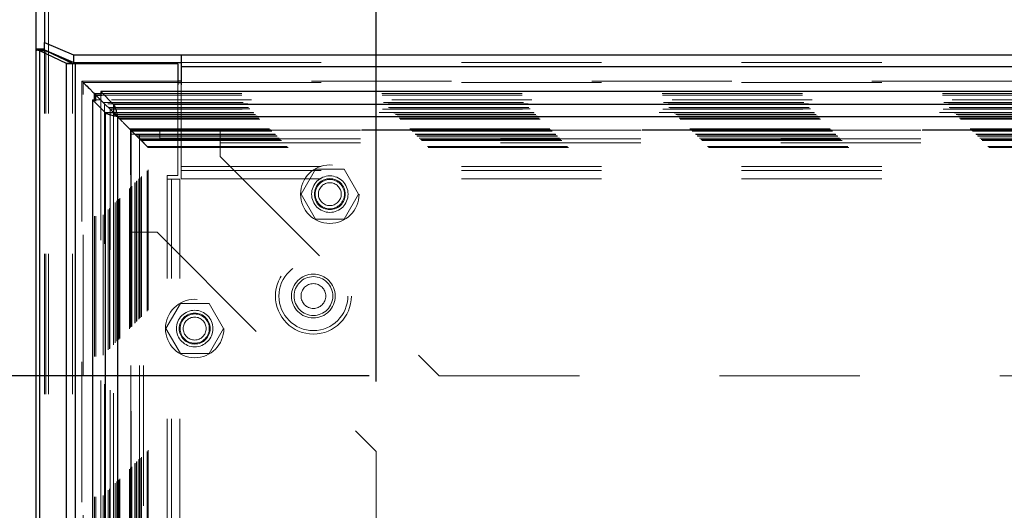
# Model space of a CAD drawing. Header units: inches. Extents: x 0.2 to 10.8, y 0.2 to 8.2.
# Tile 69 of 127: x 2.898 to 3.6, y 5.116 to 5.466. Entities that reach past the tile are written whole.
import ezdxf

# ---------------------------------------------------------------- set-up
doc = ezdxf.new("R2010")
doc.units = ezdxf.units.IN
doc.header["$MEASUREMENT"] = 0
doc.linetypes.add('HIDDEN', pattern=[0.075, 0.05, -0.025])
doc.layers.add('DIMENSIONS', color=140, linetype='Continuous')
doc.styles.add('SLDTEXTSTYLE0', font='TXT', dxfattribs={"width": 0.7})
doc.dimstyles.new('SLDDIMSTYLE0', dxfattribs={"dimtxt": 0.084961, "dimasz": 0.13, "dimexe": 0, "dimexo": 0.0625, "dimgap": 0.02124, "dimtad": 0, "dimtih": 1, "dimtoh": 1, "dimlfac": 12, "dimrnd": 1e-09, "dimzin": 12, "dimdsep": 46, "dimtxsty": 'SLDTEXTSTYLE0', "dimsah": 1, "dimcen": 0.09, "dimadec": 0, "dimazin": 3, "dimtfac": 1, "dimtofl": 0, "dimtmove": 0, "dimatfit": 3, "dimfxl": 0, "dimfrac": 2, "dimtolj": 1, "dimtzin": 12, "dimarcsym": 0})

# ---------------------------------------------------------------- blocks, each defined once
blk = doc.blocks.new('_D')
at = {"layer": 'DIMENSIONS'}
for p, q in [((3.15198, 5.20817), (3.15198, 6.24034)), ((4.66651, 5.20817), (4.66651, 6.24034)), ((3.15198, 6.11534), (3.59189, 6.11534)), ((3.70701, 6.11534), (3.67848, 6.11534)), ((3.67848, 6.11534), (3.67848, 5.98031)), ((4.03016, 6.11534), (4.05869, 6.11534)), ((4.05869, 6.11534), (4.05869, 5.98031)), ((4.66651, 6.11534), (4.14529, 6.11534)), ((3.67848, 5.98031), (3.70701, 5.98031)), ((4.05869, 5.98031), (4.03016, 5.98031))]:
    blk.add_line(p, q, dxfattribs=at)
for points in [[(3.15198, 6.11534), (3.28198, 6.09534), (3.28198, 6.13534)], [(4.66651, 6.11534), (4.53651, 6.13534), (4.53651, 6.09534)]]:
    blk.add_solid(points, dxfattribs=at)
at = {"layer": 'DIMENSIONS', "char_height": 0.083333, "attachment_point": 1, "style": 'SLDTEXTSTYLE0'}
for s, insert in [('18.17', (3.70701, 6.24178)), ('461.6', (3.70701, 6.08773))]:
    blk.add_mtext(s, dxfattribs=dict(at, insert=insert))
blk = doc.blocks.new('_D_1')
at = {"layer": 'DIMENSIONS'}
for p, q in [((3.14698, 5.2121), (2.49809, 5.2121)), ((2.62309, 5.2121), (2.62309, 4.38821)), ((2.46152, 4.23416), (2.43299, 4.23416)), ((2.43299, 4.23416), (2.43299, 4.09913)), ((2.78467, 4.23416), (2.8132, 4.23416)), ((2.8132, 4.23416), (2.8132, 4.09913)), ((2.43299, 4.09913), (2.46152, 4.09913)), ((2.8132, 4.09913), (2.78467, 4.09913)), ((2.62309, 3.22182), (2.62309, 4.08011)), ((3.14698, 3.22182), (2.49809, 3.22182))]:
    blk.add_line(p, q, dxfattribs=at)
for points in [[(2.62309, 5.2121), (2.60309, 5.0821), (2.64309, 5.0821)], [(2.62309, 3.22182), (2.64309, 3.35182), (2.60309, 3.35182)]]:
    blk.add_solid(points, dxfattribs=at)
at = {"layer": 'DIMENSIONS', "char_height": 0.083333, "attachment_point": 1, "style": 'SLDTEXTSTYLE0'}
for s, insert in [('23.88', (2.46152, 4.3606)), ('606.6', (2.46152, 4.20655))]:
    blk.add_mtext(s, dxfattribs=dict(at, insert=insert))

msp = doc.modelspace()

# ---------------------------------------------------------------- linework, layer by layer
at = {"color": 7, "linetype": 'Continuous', "lineweight": 25}
for p, q in [((2.915267, 5.900738), (2.915267, 5.4496383)), ((2.909267, 5.4448824), (2.909267, 5.8939013)), ((2.915267, 5.4496383), (2.9361004, 5.4408338)), ((2.915267, 5.4442294), (2.915267, 5.4496383)), ((2.909267, 2.999053), (2.909267, 5.4448824)), ((2.915267, 5.4448824), (2.909267, 5.4448824)), ((2.915267, 5.4443331), (2.9099521, 5.4443331)), ((2.9119031, 2.999053), (2.9119031, 5.4437021)), ((2.930979, 5.4347285), (2.9119031, 5.4437021)), ((2.9161457, 5.4437021), (2.9119031, 5.4437021)), ((2.9361004, 5.4353959), (2.9154444, 5.4441255)), ((2.9161457, 5.4437021), (2.9158443, 5.4439565)), ((2.9352217, 5.4347285), (2.9161457, 5.4437021)), ((2.918267, 5.4427042), (2.918267, 5.4429326)), ((2.9361004, 5.4408338), (3.012767, 5.4408338)), ((2.9361004, 5.4408338), (2.9361004, 5.4353959)), ((3.012767, 5.4408338), (4.805767, 5.4408338)), ((3.012767, 5.4408338), (3.012767, 5.432677)), ((2.930979, 2.999053), (2.930979, 5.4347285)), ((2.9352217, 5.4347285), (2.930979, 5.4347285)), ((2.937343, 5.4344696), (2.9320826, 5.4344696)), ((2.9361004, 5.4353959), (3.012767, 5.4353959)), ((2.937343, 2.999053), (2.937343, 5.4344696)), ((3.0103504, 5.4344696), (2.937343, 5.4344696)), ((3.0103504, 5.4344696), (3.0103504, 5.419535)), ((3.012767, 5.432677), (4.805767, 5.432677)), ((3.012767, 5.432677), (3.012767, 5.419535)), ((3.012767, 5.4221685), (3.0103504, 5.4221685)), ((3.0103504, 5.4212358), (3.012767, 5.4212358)), ((2.9508921, 5.4080731), (2.9508921, 5.4132327)), ((2.9508921, 5.4132327), (2.9520253, 5.4120995)), ((2.9508921, 5.4132327), (2.9560946, 5.4132327)), ((2.9520253, 5.4120995), (2.9559496, 5.4081752)), ((2.9520253, 5.4079662), (2.9520253, 5.4120995)), ((2.9520253, 5.4120995), (2.9562015, 5.4120995)), ((4.8630924, 5.4146836), (2.955401, 5.4146836)), ((2.9644855, 5.4055991), (2.955401, 5.4146836)), ((2.955401, 5.4146836), (2.955401, 5.4142681)), ((2.9494828, 5.4087655), (2.9494828, 3.0251574)), ((2.9494828, 5.4087655), (2.9585674, 5.3996809)), ((2.9494828, 5.4087655), (2.9498766, 5.4087655)), ((2.9559829, 5.4081743), (2.9644762, 5.3996809)), ((2.9644855, 5.3996902), (2.9559929, 5.4081828)), ((4.8540079, 5.4055991), (2.9644855, 5.4055991)), ((2.9644855, 5.4055991), (2.9644855, 5.3996902)), ((2.9585674, 5.3996809), (2.9585674, 3.0342419)), ((2.9585674, 5.3996809), (2.9644762, 5.3996809)), ((2.96446, 5.3996647), (2.9672735, 5.3968513)), ((2.9674306, 5.3967358), (2.9674306, 3.0371871)), ((4.8510627, 5.3967358), (2.9674306, 5.3967358))]:
    msp.add_line(p, q, dxfattribs=at)
at = {"color": 7, "linetype": 'HIDDEN', "lineweight": 18}
for p, q in [((2.918267, 2.999053), (2.918267, 5.8956702)), ((2.918267, 5.4429326), (2.918267, 5.8956702)), ((2.9154954, 5.4443331), (2.915267, 5.4443331)), ((2.915267, 5.4442005), (2.915267, 5.4442294)), ((2.915267, 2.999053), (2.915267, 5.4442005)), ((2.9154444, 5.4441255), (2.915267, 5.4442005)), ((2.9161457, 2.999053), (2.9161457, 5.4437021)), ((2.918267, 2.999053), (2.918267, 5.4427042)), ((2.9352217, 2.999053), (2.9352217, 5.4347285)), ((2.937343, 2.999053), (2.937343, 5.4344696)), ((3.012767, 5.4353959), (4.805767, 5.4353959)), ((3.012767, 5.432677), (4.805767, 5.432677)), ((2.941965, 5.4221474), (2.941965, 3.0117726)), ((3.0103504, 5.4221685), (2.9419666, 5.4221685)), ((2.9428889, 3.012687), (2.9428889, 5.4212358)), ((2.9428889, 5.4212358), (2.9445351, 5.4195808)), ((2.9428889, 5.4212358), (3.0103504, 5.4212358)), ((3.0103504, 5.419535), (3.0103504, 5.3548863)), ((4.805767, 5.4221685), (3.012767, 5.4221685)), ((3.012767, 5.4212358), (4.805767, 5.4212358)), ((3.012767, 5.419535), (3.012767, 5.3614216)), ((2.955401, 5.4142681), (2.955401, 5.4087747)), ((2.9560946, 5.4132327), (4.8623988, 5.4132327)), ((2.9562015, 5.4120995), (4.8622919, 5.4120995)), ((2.9498766, 5.4087655), (2.9553917, 5.4087655)), ((2.9508921, 3.0258498), (2.9508921, 5.4080731)), ((2.9520253, 3.0259566), (2.9520253, 5.4079662)), ((2.9553917, 5.4087655), (2.9559829, 5.4081743)), ((2.9553917, 5.4087655), (2.9553917, 3.0251574)), ((2.9559929, 5.4081828), (2.955401, 5.4087747)), ((4.8630924, 5.4087747), (2.955401, 5.4087747)), ((2.9559496, 5.4081752), (2.9570939, 5.4070309)), ((2.9570939, 5.4070309), (4.8613994, 5.4070309)), ((2.9570939, 3.026892), (2.9570939, 5.4070309)), ((2.957999, 5.4061252), (2.957999, 3.0277953)), ((4.8604146, 5.4060413), (2.9580627, 5.4060413)), ((2.9608436, 5.4032811), (4.8576497, 5.4032811)), ((2.9608436, 3.0306417), (2.9608436, 5.4032811)), ((2.9616576, 5.4024672), (4.8568358, 5.4024672)), ((2.9616576, 3.0314557), (2.9616576, 5.4024672)), ((2.9618073, 5.4023175), (4.8566861, 5.4023175)), ((2.9618073, 3.0316054), (2.9618073, 5.4023175)), ((4.8564545, 5.40209), (2.962051, 5.40209)), ((2.9622145, 5.4019194), (2.9622145, 3.0320152)), ((2.9644079, 5.3997141), (4.8540902, 5.3997141)), ((2.9644762, 5.3996809), (2.9644762, 3.0342419)), ((4.8540079, 5.3996902), (2.9644855, 5.3996902)), ((2.9645071, 3.034303), (2.9645071, 5.3996213)), ((2.964641, 5.3994837), (4.8538523, 5.3994837)), ((2.964641, 3.0344391), (2.964641, 5.3994837)), ((2.9658271, 5.3983152), (4.8526659, 5.3983152)), ((2.9658353, 3.0356365), (2.9658353, 5.3982855)), ((2.96696, 5.3971648), (4.8515333, 5.3971648)), ((2.96696, 3.0367581), (2.96696, 5.3971648)), ((2.9672735, 5.3968513), (2.9682624, 5.3958624)), ((2.9674306, 5.3967358), (2.9674306, 3.0371871)), ((4.8510627, 5.3967358), (2.9674306, 5.3967358)), ((2.9682624, 5.3958624), (4.850231, 5.3958624)), ((2.9682624, 5.3958624), (2.9689931, 5.3951316)), ((2.9682624, 3.0380605), (2.9682624, 5.3958624)), ((2.9689931, 3.0387912), (2.9689931, 5.3951316)), ((2.9689931, 5.3951316), (4.8495002, 5.3951316)), ((2.975877, 5.3882477), (4.8426163, 5.3882477)), ((2.975877, 3.0456751), (2.975877, 5.3882477)), ((2.975877, 5.3882477), (2.9767104, 5.3874144)), ((2.9766927, 5.3874053), (2.9766958, 5.3552584)), ((2.9767104, 5.3874144), (4.841783, 5.3874144)), ((2.9767104, 3.0465084), (2.9767104, 5.3874144)), ((2.9767104, 5.3874144), (2.9800763, 5.3840484)), ((4.8417541, 5.3874204), (2.9767312, 5.3874204)), ((4.8415942, 5.3872554), (2.9768776, 5.3872554)), ((2.9769828, 5.3844198), (2.9829828, 5.3844198)), ((2.9769828, 5.3144198), (2.9769828, 5.3844198)), ((2.977127, 5.3869977), (4.8413663, 5.3869977)), ((2.977127, 5.3869977), (2.977127, 3.0469251)), ((2.977127, 5.3869977), (4.8413663, 5.3869977)), ((2.977127, 3.0469251), (2.977127, 5.3869977)), ((2.9775437, 5.3865811), (4.8409497, 5.3865811)), ((2.9775437, 3.0473418), (2.9775437, 5.3865811)), ((2.9775458, 5.386568), (4.840958, 5.386568)), ((2.9775913, 3.0473721), (2.9775913, 5.3865386)), ((2.9798354, 5.3842894), (4.838658, 5.3842894)), ((2.9798354, 3.0496334), (2.9798354, 5.3842894)), ((2.9798354, 5.3842894), (4.838658, 5.3842894)), ((2.9798354, 3.0496334), (2.9798354, 5.3842894)), ((2.9804589, 5.3836659), (2.979989, 5.3841358)), ((2.9800763, 5.3840484), (4.838417, 5.3840484)), ((2.9800763, 3.0498744), (2.9800763, 5.3840484)), ((2.9810055, 5.3831192), (4.8374878, 5.3831192)), ((2.9810055, 3.0508036), (2.9810055, 5.3831192)), ((2.9812937, 5.3828311), (2.9810055, 5.3831192)), ((2.9812937, 5.3828311), (4.8371997, 5.3828311)), ((2.9812937, 3.0510918), (2.9812937, 5.3828311)), ((2.9829828, 5.3144198), (2.9829828, 5.3844198)), ((2.9975662, 5.3871003), (3.0407328, 5.3871003)), ((2.9975662, 5.3811003), (2.9975662, 5.3871003)), ((3.0407328, 5.3871003), (3.0407328, 5.3781003)), ((3.0407328, 5.3871003), (4.7778162, 5.3871003)), ((2.9824893, 5.3816355), (2.9829005, 5.3812243)), ((2.9826433, 5.3814612), (4.8358708, 5.3814612)), ((2.9826845, 5.3814175), (4.8357984, 5.3814175)), ((2.9829017, 5.3812231), (2.9836235, 5.3805012)), ((2.9829162, 3.0526948), (2.9829162, 5.3812265)), ((2.9836235, 5.3805012), (4.8348698, 5.3805012)), ((2.9836235, 3.0534216), (2.9836235, 5.3805012)), ((2.9836235, 5.3805012), (2.9843966, 5.3797282)), ((2.9843966, 5.3797282), (4.8340968, 5.3797282)), ((2.9843966, 3.0541947), (2.9843966, 5.3797282)), ((2.9843966, 5.3797282), (2.988487, 5.3756377)), ((2.988487, 5.3756377), (4.8300063, 5.3756377)), ((2.988487, 3.0582851), (2.988487, 5.3756377)), ((2.9891886, 5.3749041), (4.8292873, 5.3749041)), ((2.9892155, 3.0590164), (2.9892155, 5.374927)), ((2.9975662, 5.3811003), (3.0407328, 5.3811003)), ((3.0407328, 5.3811003), (4.7778162, 5.3811003)), ((3.0407328, 5.3781003), (4.7778162, 5.3781003)), ((3.0407328, 5.3781003), (3.0407328, 5.3683503)), ((3.0407328, 5.3781003), (4.7778162, 5.3781003)), ((3.0407328, 5.3683503), (3.1969828, 5.2121003)), ((3.012767, 5.3614216), (3.012767, 5.3524216)), ((3.012767, 5.3614216), (4.805767, 5.3614216)), ((3.012767, 5.3614216), (4.805767, 5.3614216)), ((3.0103504, 5.3548863), (3.0028504, 5.3548863)), ((3.0028504, 5.3523863), (3.0028504, 5.3548863)), ((3.012767, 5.3584216), (4.805767, 5.3584216)), ((3.1086515, 5.3593503), (3.0984036, 5.3416003)), ((3.1291475, 5.3593503), (3.1086515, 5.3593503)), ((3.1393954, 5.3416003), (3.1291475, 5.3593503)), ((3.0028504, 3.0814696), (3.0028504, 5.3523863)), ((3.0118504, 5.3523863), (3.0028504, 5.3523863)), ((3.0028504, 3.0814696), (3.0028504, 5.3523863)), ((3.0058504, 3.0814696), (3.0058504, 5.3523863)), ((3.0118504, 3.0814696), (3.0118504, 5.3523863)), ((3.012767, 5.3524216), (4.805767, 5.3524216)), ((3.0984036, 5.3416003), (3.1086515, 5.3238503)), ((3.1291475, 5.3238503), (3.1393954, 5.3416003)), ((3.1086515, 5.3238503), (3.1291475, 5.3238503)), ((2.9769828, 3.1195031), (2.9769828, 5.3144198)), ((2.9769828, 5.3144198), (2.9859828, 5.3144198)), ((2.9829828, 3.1195031), (2.9829828, 5.3144198)), ((2.9859828, 3.1195031), (2.9859828, 5.3144198)), ((2.9859828, 5.3144198), (2.9957328, 5.3144198)), ((2.9859828, 3.1195031), (2.9859828, 5.3144198)), ((2.9957328, 5.3144198), (3.1519828, 5.1581698)), ((3.0122349, 5.2635586), (3.0019869, 5.2458086)), ((3.0327308, 5.2635586), (3.0122349, 5.2635586)), ((3.0429788, 5.2458086), (3.0327308, 5.2635586)), ((3.0019869, 5.2458086), (3.0122349, 5.2280586)), ((3.0327308, 5.2280586), (3.0429788, 5.2458086)), ((3.0122349, 5.2280586), (3.0327308, 5.2280586)), ((3.1969828, 5.2121003), (4.6215662, 5.2121003)), ((3.1519828, 3.2757531), (3.1519828, 5.1581698))]:
    msp.add_line(p, q, dxfattribs=at)
at = {"color": 7, "linetype": 'HIDDEN', "lineweight": 18, "flags": 128}
msp.add_lwpolyline([(2.9769232, 5.3871867), (2.9769243, 4.1919293), (2.9769232, 3.0467436)], dxfattribs=at)
at = {"color": 7, "linetype": 'HIDDEN', "lineweight": 18}
for centre, radius in [((3.1188995, 5.3416003), 0.0208333), ((3.1188995, 5.3416003), 0.0130208), ((3.1188995, 5.3416003), 0.0110417), ((3.1188995, 5.3416003), 0.0104167), ((3.1188995, 5.3416003), 0.0081625), ((3.1071837, 5.2689696), 0.0270833), ((3.1071837, 5.2689696), 0.0245833), ((3.1071837, 5.2689696), 0.0245833), ((3.1071837, 5.2689696), 0.015625), ((3.1071837, 5.2689696), 0.0138333), ((3.1071837, 5.2689696), 0.0088333), ((3.0224828, 5.2458086), 0.0208333), ((3.0224828, 5.2458086), 0.0130208), ((3.0224828, 5.2458086), 0.0110417), ((3.0224828, 5.2458086), 0.0104167), ((3.0224828, 5.2458086), 0.0081625)]:
    msp.add_circle(centre, radius, dxfattribs=at)
at = {"color": 7, "linetype": 'Continuous', "lineweight": 25}
for points in [[(2.909267, 5.4448824), (2.909267, 5.4446989), (2.9095004, 5.4445165), (2.9099521, 5.4443331)], [(2.9119031, 5.4437021), (2.9110685, 5.4439128), (2.9104038, 5.4441224), (2.9099521, 5.4443331)], [(2.9320826, 5.4344696), (2.9316903, 5.4345559), (2.9313209, 5.4346422), (2.930979, 5.4347285)], [(2.9355895, 5.4344696), (2.9354588, 5.4345559), (2.9353356, 5.4346422), (2.9352217, 5.4347285)]]:
    msp.add_open_spline(points, degree=3, dxfattribs=at)
at = {"color": 7, "linetype": 'HIDDEN', "lineweight": 18}
msp.add_open_spline([(2.915267, 5.4448824), (2.915267, 5.4446993), (2.9153451, 5.4445162), (2.9154954, 5.4443331)], degree=3, dxfattribs=at)
for points, knots in [([(2.9158443, 5.4439565), (2.9158216, 5.4439753), (2.9157344, 5.4440473), (2.91562, 5.4441727), (2.915537, 5.4442795), (2.9154954, 5.4443331)], [0, 0, 0, 0, 0.14952088, 0.57311838, 1, 1, 1, 1]), ([(2.9431982, 5.4209249), (2.9430591, 5.4210626), (2.9428518, 5.4212679), (2.9425985, 5.4215217), (2.9424342, 5.4216911), (2.9422947, 5.4218328), (2.9421678, 5.4219638), (2.9420743, 5.4220538), (2.9420063, 5.422117), (2.9419718, 5.4221577), (2.9419543, 5.4221794), (2.9420096, 5.4221082), (2.9423446, 5.4217834), (2.942681, 5.421445), (2.9428889, 5.4212358)], [0, 0, 0, 0, 0.11238172, 0.16758171, 0.20038001, 0.24344363, 0.27814444, 0.30491404, 0.32486733, 0.34976349, 0.3817325, 0.46722348, 0.67056258, 1, 1, 1, 1]), ([(2.9547412, 5.4093835), (2.9538465, 5.4102837), (2.9524938, 5.4116446), (2.9512321, 5.4128972), (2.9508049, 5.4133213)], [0, 0, 0, 0, 0.661468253, 1, 1, 1, 1]), ([(2.9580627, 5.4060534), (2.9580187, 5.4060967), (2.9578863, 5.406227), (2.9576791, 5.4064437), (2.9574933, 5.406627), (2.9574146, 5.4067092), (2.9573914, 5.4067334)], [0, 0, 0, 0, 0.19405352, 0.58516009, 0.87787792, 1, 1, 1, 1]), ([(2.9622163, 5.4019194), (2.9621634, 5.4019755), (2.9620574, 5.4020881), (2.961952, 5.4021815), (2.9618991, 5.4022283)], [0, 0, 0, 0, 0.49873445, 1, 1, 1, 1]), ([(2.9775458, 5.3865752), (2.9775584, 5.3865622), (2.9776001, 5.3865191), (2.9776125, 5.3865077), (2.9775812, 5.3865562), (2.9774935, 5.3866328), (2.9773593, 5.3867584), (2.9772164, 5.386905), (2.9771314, 5.3869943), (2.9770545, 5.3870713), (2.9769437, 5.3871805), (2.9766011, 5.3875259), (2.975884, 5.3882427), (2.9746495, 5.3894758), (2.9731158, 5.3910042), (2.9718525, 5.3922581), (2.970894, 5.3932516), (2.9704587, 5.3936141), (2.9700208, 5.394119), (2.9696087, 5.3944936), (2.9690729, 5.3950571), (2.968296, 5.3958302), (2.967694, 5.3964389), (2.9673534, 5.3967765), (2.9672994, 5.39683)], [0, 0, 0, 0, 0.01401555, 0.04635401, 0.05974731, 0.0766314, 0.09506281, 0.10495741, 0.11552972, 0.1165061, 0.12336386, 0.14138371, 0.19489931, 0.28270669, 0.43064042, 0.60578265, 0.67938505, 0.76400299, 0.78164314, 0.80890383, 0.85814198, 0.90425632, 0.98483806, 1, 1, 1, 1]), ([(2.9769007, 5.3872241), (2.9768871, 5.3872402), (2.9768602, 5.3872722), (2.9768718, 5.3872574), (2.9768776, 5.3872501)], [0, 0, 0, 0, 0.50489302, 1, 1, 1, 1]), ([(2.9800763, 5.3840484), (2.9808302, 5.3832999), (2.9818155, 5.3823216), (2.9826474, 5.3814675), (2.9828522, 5.3812616), (2.9829139, 5.381217), (2.9828891, 5.3812242), (2.9828271, 5.3812701), (2.9827499, 5.3813506), (2.9826521, 5.3814607), (2.9825411, 5.3815841), (2.982452, 5.3816733), (2.98243, 5.3816953)], [0, 0, 0, 0, 0.5638567, 0.73689004, 0.79999191, 0.84719618, 0.87979901, 0.91376566, 0.93107652, 0.94899409, 0.98745322, 1, 1, 1, 1]), ([(2.988487, 5.3756377), (2.9886884, 5.3754428), (2.9889659, 5.3751743), (2.9891886, 5.3749202), (2.9892379, 5.3748819), (2.989143, 5.3749797), (2.98899, 5.3751329), (2.9886775, 5.3754341), (2.988302, 5.3758102), (2.9879125, 5.376208), (2.9874303, 5.3766989), (2.9869091, 5.3772008), (2.9865421, 5.377572), (2.9863724, 5.3777319), (2.9863539, 5.3777785), (2.9863313, 5.3778123), (2.9862787, 5.3778723), (2.9859817, 5.3781957), (2.9854812, 5.3786697), (2.9847523, 5.3793815), (2.9838112, 5.3803084), (2.982973, 5.3811501), (2.98243, 5.3816953)], [0, 0, 0, 0, 0.11594324, 0.15975135, 0.20733336, 0.23089605, 0.25620172, 0.29404186, 0.34310527, 0.37544577, 0.41286973, 0.48577717, 0.52987074, 0.5399573, 0.54190875, 0.54367672, 0.5507033, 0.56244436, 0.65728179, 0.73320759, 0.82717843, 1, 1, 1, 1]), ([(2.9825936, 3.0524001), (2.9825912, 3.0573518), (2.9825857, 3.0689298), (2.9825887, 3.087245), (2.9825901, 3.1071339), (2.9825891, 3.1358336), (2.9825894, 3.1732535), (2.9825892, 3.2593631), (2.9825894, 3.4286319), (2.9825892, 3.7585079), (2.9825895, 4.2618244), (2.9825886, 4.7808696), (2.9825901, 5.1310105), (2.9825892, 5.2596295), (2.9825891, 5.2810138), (2.98259, 5.3024989), (2.9825893, 5.3241267), (2.9825859, 5.3450329), (2.9825924, 5.3637216), (2.9826006, 5.3755776), (2.9826127, 5.381065), (2.9826136, 5.3815086)], [0, 0, 0, 0, 0.00637809, 0.01491296, 0.02359087, 0.03199582, 0.05187952, 0.07178945, 0.14290901, 0.26990556, 0.49668511, 0.79120402, 0.93845986, 0.94768291, 0.95687127, 0.96600376, 0.97535673, 0.98472892, 0.99293191, 0.99942865, 1, 1, 1, 1])]:
    msp.add_open_spline(points, degree=3, knots=knots, dxfattribs=at)
at = {"color": 7, "linetype": 'Continuous', "lineweight": 25}
for points, knots in [([(2.9445351, 5.4195808), (2.9446029, 5.4195127), (2.945924, 5.4181842), (2.9480024, 5.4161255), (2.94927, 5.4148589), (2.9496397, 5.4144836), (2.950122, 5.414042), (2.9505661, 5.4135752), (2.9508921, 5.4132327)], [0, 0, 0, 0, 0.02120309, 0.41320292, 0.70452371, 0.71432707, 0.7903654, 1, 1, 1, 1]), ([(2.9644855, 5.4055991), (2.9647309, 5.4054172), (2.9649764, 5.4050536), (2.9654672, 5.4040064), (2.9657126, 5.4033231), (2.9662035, 5.4017187), (2.9664489, 5.400798), (2.9669398, 5.3988299), (2.9671852, 5.397783), (2.9674306, 5.3967358)], [0, 0, 0, 0, 0.25, 0.25, 0.5, 0.5, 0.75, 0.75, 1, 1, 1, 1]), ([(2.9674306, 5.3967358), (2.9663834, 5.3969812), (2.9653365, 5.3972266), (2.9633684, 5.3977175), (2.9624478, 5.3979629), (2.9608434, 5.3984538), (2.96016, 5.3986992), (2.9591128, 5.3991901), (2.9587492, 5.3994355), (2.9585674, 5.3996809)], [0, 0, 0, 0, 0.25, 0.25, 0.5, 0.5, 0.75, 0.75, 1, 1, 1, 1]), ([(2.9644762, 5.3996809), (2.9644964, 5.3996108), (2.9645367, 5.3994706), (2.9646337, 5.3992602), (2.9647565, 5.3990498), (2.9649064, 5.3988395), (2.9650813, 5.3986291), (2.9652795, 5.3984187), (2.9655539, 5.3981559), (2.965923, 5.3978402), (2.9663994, 5.3974721), (2.9669071, 5.3971039), (2.9672561, 5.3968585), (2.9674306, 5.3967358)], [0, 0, 0, 0, 0.071449, 0.14289799, 0.21434699, 0.28579598, 0.35724498, 0.42869398, 0.50014297, 0.62510723, 0.75007149, 0.87503574, 1, 1, 1, 1]), ([(2.9674306, 5.3967358), (2.9673605, 5.3968355), (2.9672203, 5.397035), (2.9670099, 5.3973312), (2.9667995, 5.3976215), (2.9665892, 5.397903), (2.9663788, 5.3981729), (2.9661684, 5.3984286), (2.9659056, 5.3987269), (2.9655899, 5.3990459), (2.9652218, 5.399346), (2.9648536, 5.3995732), (2.9646082, 5.3996512), (2.9644855, 5.3996902)], [0, 0, 0, 0, 0.071449, 0.14289799, 0.21434699, 0.28579598, 0.35724498, 0.42869398, 0.50014297, 0.62510723, 0.75007149, 0.87503574, 1, 1, 1, 1])]:
    msp.add_open_spline(points, degree=3, knots=knots, dxfattribs=at)

# ---------------------------------------------------------------- dimensions: what is measured, and where the dimension line sits
at = {"layer": 'DIMENSIONS'}
dim = msp.add_linear_dim(base=(4.6665105, 6.1153423), p1=(3.1519828, 5.1581698), p2=(4.6665105, 5.1581698), dimstyle='SLDDIMSTYLE0', dxfattribs=at)
dim.commit()
dim.dimension.update_dxf_attribs({"geometry": '_D', "text_midpoint": (3.8685889, 6.1153423), "dimtype": 160})
dim = msp.add_linear_dim(base=(2.6230923, 3.2218226), p1=(3.1969828, 5.2121003), p2=(3.1969828, 3.2218226), angle=90, dimstyle='SLDDIMSTYLE0', dxfattribs=at)
dim.commit()
dim.dimension.update_dxf_attribs({"geometry": '_D_1', "text_midpoint": (2.6230923, 4.234162), "dimtype": 160})

doc.saveas('drawing.dxf')
